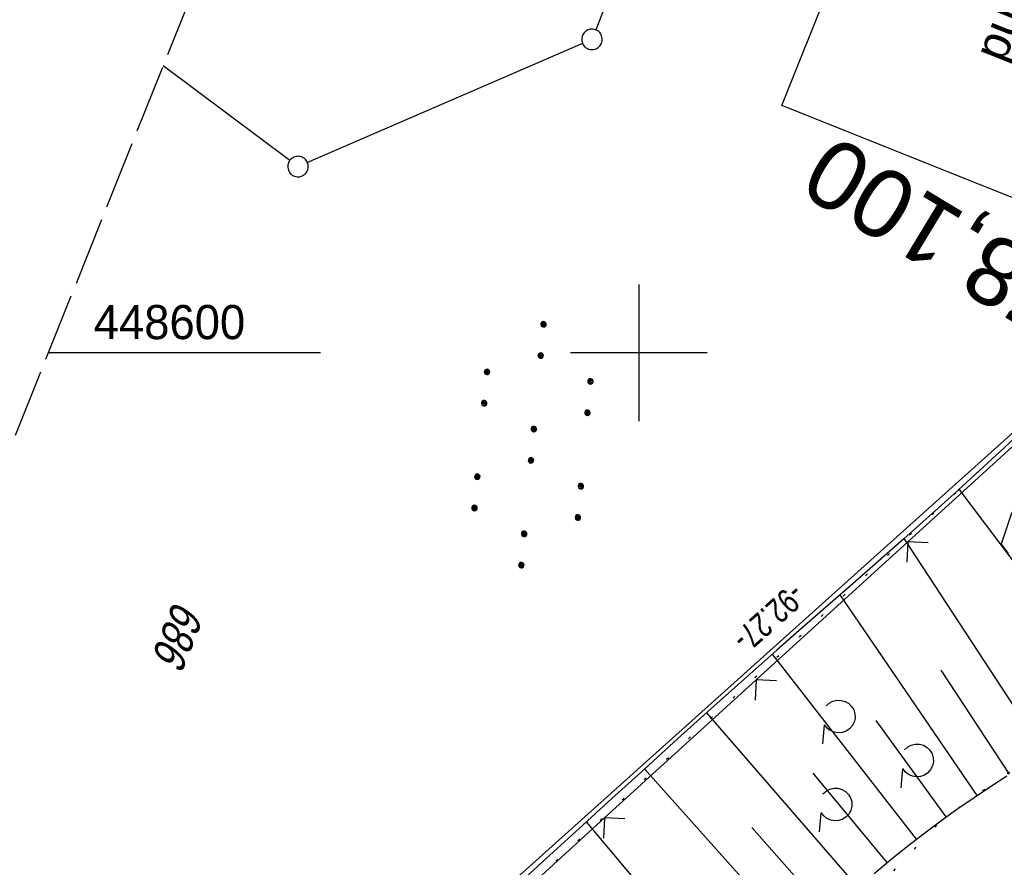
# Model space of a CAD drawing. Extents: x 508366 to 508907, y 448017 to 448810.
# Tile 36 of 47: x 508555 to 508627, y 448562 to 448624. Entities that reach past the tile are written whole.
import ezdxf
from ezdxf.enums import TextEntityAlignment as Align

# ---------------------------------------------------------------- set-up
doc = ezdxf.new("R2010")
doc.units = 0
doc.header["$LTSCALE"] = 10
doc.header["$MEASUREMENT"] = 0
for name, pattern in [('ACAD_ISO16W100', [73, 15, -6.5, 15, -6.5, 15, -7, 1, -7]), ('AUSGEZOGEN', [0]), ('LT00', [0]), ('LT07', [0.22, 0.02, -0.2]), ('LT14', [0.6, 0.5, -0.1]), ('LT17', [0.15, 0.1, -0.05])]:
    doc.linetypes.add(name, pattern=pattern)
doc.layers.get('0').update_dxf_attribs({"linetype": 'LT00'})
for name, color, linetype in [('--EK_ST-93-1', 30, 'LT17'), ('--EL_DFK_AB_L', 21, 'LT00'), ('ABSTAND', 8, 'LT00'), ('AS_TEXT_A', 152, 'Continuous'), ('BAB-KABEL', 220, 'ACAD_ISO16W100'), ('BW_TEXT_B', 20, 'AUSGEZOGEN'), ('DFK_AB_L', 21, 'LT00'), ('DFK_FLUR_NR', 250, 'LT00'), ('DFK_GZPKT', 250, 'LT00'), ('DFK_KATASTER', 250, 'LT00'), ('DFK_NUTZUNG', 250, 'LT00'), ('GEHOELZ_SYMB', 252, 'Continuous'), ('V125_BOESCH', 250, 'LT00'), ('V125_BOSCHUNG', 250, 'LT00'), ('V125_GEHOELZ', 250, 'LT07'), ('V125_RASTER', 250, 'LT00'), ('V125_ZAUN', 40, 'LT00')]:
    doc.layers.add(name, color=color, linetype=linetype)
doc.layers.add('-BLATT_125-RAND', color=7, linetype='LT14', plot=False)
doc.styles.add('Beschrift', font='ARIAL.TTF')
doc.styles.get("Standard").update_dxf_attribs({"font": 'ARIAL.TTF'})
doc.styles.add('UNIR-O', font='unir_o.shx', dxfattribs={"height": 2.5})

# ---------------------------------------------------------------- blocks, each defined once
blk = doc.blocks.new('SYMB7010')
at = {"color": 0, "linetype": 'ByBlock'}
for points in [[(-0.031408, 0.499213), (-0.093728, 0.49134), (-0.15457, 0.475719), (-0.212975, 0.452595), (-0.268021, 0.422333), (-0.31884, 0.385411), (-0.36463, 0.342411), (-0.40467, 0.29401), (-0.438329, 0.240973), (-0.465074, 0.184136), (-0.484486, 0.124395), (-0.496256, 0.062692), (-0.5002, 0)], [(0.5002, 0), (0.496256, 0.062692), (0.484485, 0.124395), (0.465074, 0.184136), (0.438329, 0.240973), (0.40467, 0.29401), (0.36463, 0.342411), (0.31884, 0.385411), (0.268021, 0.422333), (0.212975, 0.452595), (0.15457, 0.475719), (0.093728, 0.49134), (0.031408, 0.499213), (-0.031408, 0.499213)], [(-0.5002, 0), (-0.496256, -0.062692), (-0.484486, -0.124395), (-0.465075, -0.184136), (-0.438329, -0.240973), (-0.404671, -0.29401), (-0.36463, -0.342411), (-0.31884, -0.385411), (-0.268021, -0.422333), (-0.212975, -0.452595), (-0.154571, -0.475719), (-0.093728, -0.49134), (-0.031408, -0.499213), (0.031408, -0.499213)], [(0.031408, -0.499213), (0.093728, -0.491341), (0.15457, -0.475719), (0.212975, -0.452595), (0.268021, -0.422333), (0.31884, -0.385411), (0.36463, -0.342411), (0.404671, -0.294011), (0.438329, -0.240974), (0.465075, -0.184136), (0.484486, -0.124395), (0.496256, -0.062692), (0.500201, 0)]]:
    blk.add_lwpolyline(points, dxfattribs=at)
blk = doc.blocks.new('SYMB7110')
at = {"color": 0, "linetype": 'ByBlock'}
for p, q in [((-0.515, 0.392919), (-0.515, 0.367081)), ((-0.51, 0.362895), (-0.51, 0.397105)), ((-0.505, 0.399164), (-0.505, 0.360836)), ((-0.5, 0.360204), (-0.5, 0.399796)), ((-0.495, 0.399164), (-0.495, 0.360836)), ((-0.49, 0.362895), (-0.49, 0.397105)), ((-0.485, 0.392919), (-0.485, 0.367081)), ((-0.48, 0.379874), (-0.48, 0.380145)), ((-0.285, 0.392919), (-0.285, 0.367081)), ((-0.28, 0.362895), (-0.28, 0.397105)), ((-0.275, 0.399164), (-0.275, 0.360836)), ((-0.27, 0.360204), (-0.27, 0.399796)), ((-0.265, 0.399164), (-0.265, 0.360836)), ((-0.26, 0.362895), (-0.26, 0.397105)), ((-0.255, 0.392919), (-0.255, 0.367081)), ((-0.25, 0.379874), (-0.25, 0.380146)), ((0.255, 0.392919), (0.255, 0.367081)), ((0.26, 0.362895), (0.26, 0.397105)), ((0.265, 0.399164), (0.265, 0.360836)), ((0.27, 0.360204), (0.27, 0.399796)), ((0.275, 0.399164), (0.275, 0.360836)), ((0.28, 0.362895), (0.28, 0.397105)), ((0.285, 0.392919), (0.285, 0.367081)), ((0.29, 0.379874), (0.29, 0.380145)), ((0.485, 0.392919), (0.485, 0.367081)), ((0.49, 0.362895), (0.49, 0.397105)), ((0.495, 0.399164), (0.495, 0.360836)), ((0.5, 0.360204), (0.5, 0.399796)), ((0.505, 0.399164), (0.505, 0.360836)), ((0.51, 0.362895), (0.51, 0.397105)), ((0.515, 0.392919), (0.515, 0.367081)), ((0.52, 0.379874), (0.52, 0.380146)), ((-0.9, 0.012919), (-0.9, -0.012919)), ((-0.895, -0.017106), (-0.895, 0.017105)), ((-0.89, 0.019164), (-0.89, -0.019164)), ((-0.885, -0.019797), (-0.885, 0.019796)), ((-0.88, 0.019164), (-0.88, -0.019164)), ((-0.875, -0.017106), (-0.875, 0.017105)), ((-0.87, 0.012919), (-0.87, -0.012919)), ((-0.865, -0.000126), (-0.865, 0.000145)), ((-0.67, 0.012919), (-0.67, -0.012919)), ((-0.665, -0.017106), (-0.665, 0.017105)), ((-0.66, 0.019164), (-0.66, -0.019164)), ((-0.655, -0.019797), (-0.655, 0.019796)), ((-0.65, 0.019164), (-0.65, -0.019164)), ((-0.645, -0.017106), (-0.645, 0.017105)), ((-0.64, 0.012919), (-0.64, -0.012919)), ((-0.635, -0.000126), (-0.635, 0.000145)), ((-0.13, 0.012919), (-0.13, -0.012919)), ((-0.125, -0.017105), (-0.125, 0.017105)), ((-0.12, 0.019164), (-0.12, -0.019164)), ((-0.115, -0.019796), (-0.115, 0.019796)), ((-0.11, 0.019164), (-0.11, -0.019164)), ((-0.105, -0.017105), (-0.105, 0.017105)), ((-0.1, 0.012919), (-0.1, -0.012919)), ((-0.095, -0.000126), (-0.095, 0.000146)), ((0.1, 0.012919), (0.1, -0.012919)), ((0.105, -0.017105), (0.105, 0.017105)), ((0.11, 0.019164), (0.11, -0.019164)), ((0.115, -0.019796), (0.115, 0.019796)), ((0.12, 0.019164), (0.12, -0.019164)), ((0.125, -0.017105), (0.125, 0.017105)), ((0.13, 0.012919), (0.13, -0.012919)), ((0.135, -0.000126), (0.135, 0.000146)), ((0.64, 0.012919), (0.64, -0.012919)), ((0.645, -0.017105), (0.645, 0.017105)), ((0.65, 0.019164), (0.65, -0.019164)), ((0.655, -0.019796), (0.655, 0.019796)), ((0.66, 0.019164), (0.66, -0.019164)), ((0.665, -0.017105), (0.665, 0.017105)), ((0.67, 0.012919), (0.67, -0.012919)), ((0.675, -0.000126), (0.675, 0.000146)), ((0.87, 0.012919), (0.87, -0.012919)), ((0.875, -0.017105), (0.875, 0.017105)), ((0.88, 0.019164), (0.88, -0.019164)), ((0.885, -0.019796), (0.885, 0.019796)), ((0.89, 0.019164), (0.89, -0.019164)), ((0.895, -0.017105), (0.895, 0.017105)), ((0.9, 0.012919), (0.9, -0.012919)), ((0.905, -0.000126), (0.905, 0.000146)), ((-0.515, -0.367081), (-0.515, -0.392919)), ((-0.51, -0.397105), (-0.51, -0.362895)), ((-0.505, -0.360836), (-0.505, -0.399164)), ((-0.5, -0.399796), (-0.5, -0.360204)), ((-0.495, -0.360836), (-0.495, -0.399164)), ((-0.49, -0.397106), (-0.49, -0.362895)), ((-0.485, -0.367081), (-0.485, -0.392919)), ((-0.48, -0.380126), (-0.48, -0.379855)), ((-0.285, -0.367081), (-0.285, -0.392919)), ((-0.28, -0.397105), (-0.28, -0.362895)), ((-0.275, -0.360836), (-0.275, -0.399164)), ((-0.27, -0.399796), (-0.27, -0.360204)), ((-0.265, -0.360836), (-0.265, -0.399164)), ((-0.26, -0.397105), (-0.26, -0.362895)), ((-0.255, -0.367081), (-0.255, -0.392919)), ((-0.25, -0.380126), (-0.25, -0.379855)), ((0.255, -0.367081), (0.255, -0.392919)), ((0.26, -0.397105), (0.26, -0.362895)), ((0.265, -0.360836), (0.265, -0.399164)), ((0.27, -0.399796), (0.27, -0.360204)), ((0.275, -0.360836), (0.275, -0.399164)), ((0.28, -0.397105), (0.28, -0.362895)), ((0.285, -0.367081), (0.285, -0.392919)), ((0.29, -0.380126), (0.29, -0.379855)), ((0.485, -0.367081), (0.485, -0.392919)), ((0.49, -0.397105), (0.49, -0.362895)), ((0.495, -0.360836), (0.495, -0.399164)), ((0.5, -0.399796), (0.5, -0.360204)), ((0.505, -0.360836), (0.505, -0.399164)), ((0.51, -0.397105), (0.51, -0.362895)), ((0.515, -0.367081), (0.515, -0.392919)), ((0.52, -0.380126), (0.52, -0.379855))]:
    blk.add_line(p, q, dxfattribs=at)
for points in [[(-0.48, 0.38), (-0.481981, 0.388678), (-0.48753, 0.395637), (-0.49555, 0.399499), (-0.50445, 0.399499), (-0.51247, 0.395637), (-0.518019, 0.388678), (-0.52, 0.38), (-0.518019, 0.371322), (-0.51247, 0.364363), (-0.50445, 0.360501), (-0.49555, 0.360501), (-0.48753, 0.364363), (-0.481981, 0.371322), (-0.48, 0.38)], [(-0.25, 0.38), (-0.251981, 0.388678), (-0.25753, 0.395637), (-0.26555, 0.399499), (-0.27445, 0.399499), (-0.28247, 0.395637), (-0.288019, 0.388678), (-0.29, 0.38), (-0.288019, 0.371322), (-0.28247, 0.364363), (-0.27445, 0.360501), (-0.26555, 0.360501), (-0.25753, 0.364363), (-0.251981, 0.371322), (-0.25, 0.38)], [(0.29, 0.38), (0.288019, 0.388678), (0.28247, 0.395637), (0.27445, 0.399499), (0.26555, 0.399499), (0.25753, 0.395637), (0.251981, 0.388678), (0.25, 0.38), (0.251981, 0.371322), (0.25753, 0.364363), (0.26555, 0.360501), (0.27445, 0.360501), (0.28247, 0.364363), (0.288019, 0.371322), (0.29, 0.38)], [(0.52, 0.38), (0.518019, 0.388678), (0.51247, 0.395637), (0.50445, 0.399499), (0.495549, 0.399499), (0.48753, 0.395637), (0.481981, 0.388678), (0.48, 0.38), (0.481981, 0.371322), (0.48753, 0.364363), (0.495549, 0.360501), (0.50445, 0.360501), (0.51247, 0.364363), (0.518019, 0.371322), (0.52, 0.38)], [(-0.865, 0), (-0.866981, 0.008678), (-0.87253, 0.015637), (-0.88055, 0.019498), (-0.88945, 0.019498), (-0.89747, 0.015637), (-0.903019, 0.008678), (-0.905, 0)], [(-0.905, 0), (-0.903019, -0.008678), (-0.89747, -0.015637), (-0.88945, -0.019499), (-0.88055, -0.019499), (-0.87253, -0.015637), (-0.866981, -0.008678), (-0.865, 0)], [(-0.635, 0), (-0.636981, 0.008678), (-0.64253, 0.015637), (-0.65055, 0.019498), (-0.65945, 0.019498), (-0.66747, 0.015637), (-0.673019, 0.008678), (-0.675, 0)], [(-0.675, 0), (-0.673019, -0.008678), (-0.66747, -0.015637), (-0.65945, -0.019499), (-0.65055, -0.019499), (-0.64253, -0.015637), (-0.636981, -0.008678), (-0.635, 0)], [(-0.095, 0), (-0.096981, 0.008678), (-0.10253, 0.015637), (-0.11055, 0.019499), (-0.11945, 0.019499), (-0.12747, 0.015637), (-0.133019, 0.008678), (-0.135, 0)], [(-0.135, 0), (-0.133019, -0.008678), (-0.12747, -0.015637), (-0.11945, -0.019499), (-0.11055, -0.019499), (-0.10253, -0.015637), (-0.096981, -0.008678), (-0.095, 0)], [(0.135, 0), (0.133019, 0.008678), (0.12747, 0.015637), (0.11945, 0.019499), (0.11055, 0.019499), (0.10253, 0.015637), (0.096981, 0.008678), (0.095, 0)], [(0.095, 0), (0.096981, -0.008678), (0.10253, -0.015637), (0.11055, -0.019499), (0.11945, -0.019499), (0.12747, -0.015637), (0.133019, -0.008678), (0.135, 0)], [(0.675, 0), (0.673019, 0.008678), (0.66747, 0.015637), (0.65945, 0.019499), (0.65055, 0.019499), (0.64253, 0.015637), (0.636981, 0.008678), (0.635, 0)], [(0.635, 0), (0.636981, -0.008678), (0.64253, -0.015637), (0.65055, -0.019499), (0.65945, -0.019499), (0.66747, -0.015637), (0.673019, -0.008678), (0.675, 0)], [(0.905, 0), (0.903019, 0.008678), (0.89747, 0.015637), (0.88945, 0.019499), (0.88055, 0.019499), (0.87253, 0.015637), (0.866981, 0.008678), (0.865, 0)], [(0.865, 0), (0.866981, -0.008678), (0.87253, -0.015637), (0.88055, -0.019499), (0.88945, -0.019499), (0.89747, -0.015637), (0.903019, -0.008678), (0.905, 0)], [(-0.48, -0.38), (-0.481981, -0.371322), (-0.48753, -0.364363), (-0.49555, -0.360501), (-0.50445, -0.360501), (-0.51247, -0.364363), (-0.518019, -0.371322), (-0.52, -0.38), (-0.518019, -0.388678), (-0.51247, -0.395637), (-0.50445, -0.399499), (-0.49555, -0.399499), (-0.48753, -0.395637), (-0.481981, -0.388678), (-0.48, -0.38)], [(-0.25, -0.38), (-0.251981, -0.371322), (-0.25753, -0.364363), (-0.26555, -0.360501), (-0.27445, -0.360501), (-0.28247, -0.364363), (-0.288019, -0.371322), (-0.29, -0.38), (-0.288019, -0.388678), (-0.28247, -0.395637), (-0.27445, -0.399499), (-0.26555, -0.399499), (-0.25753, -0.395637), (-0.251981, -0.388678), (-0.25, -0.38)], [(0.29, -0.38), (0.288019, -0.371322), (0.28247, -0.364363), (0.27445, -0.360501), (0.26555, -0.360501), (0.25753, -0.364363), (0.251981, -0.371322), (0.25, -0.38), (0.251981, -0.388678), (0.25753, -0.395637), (0.26555, -0.399499), (0.27445, -0.399499), (0.28247, -0.395637), (0.288019, -0.388678), (0.29, -0.38)], [(0.52, -0.38), (0.518019, -0.371322), (0.51247, -0.364363), (0.50445, -0.360501), (0.495549, -0.360501), (0.48753, -0.364363), (0.481981, -0.371322), (0.48, -0.38), (0.481981, -0.388678), (0.48753, -0.395637), (0.495549, -0.399499), (0.50445, -0.399499), (0.51247, -0.395637), (0.518019, -0.388678), (0.52, -0.38)]]:
    blk.add_lwpolyline(points, dxfattribs=at)
blk = doc.blocks.new('GEHOELZ_SYMB')
at = {"layer": 'GEHOELZ_SYMB'}
blk.add_line((0, 0), (1.4, 0), dxfattribs=at)
blk.add_lwpolyline([(-1.388, 0.017), (-1.612, 0.221), (-1.778, 0.474), (-1.876, 0.761), (-1.898, 1.063), (-1.844, 1.361), (-1.718, 1.636), (-1.526, 1.87), (-1.282, 2.05), (-1, 2.162), (-0.7, 2.2), (-0.4, 2.162), (-0.118, 2.05), (0.126, 1.87), (0.318, 1.636), (0.444, 1.361), (0.498, 1.063), (0.476, 0.761), (0.378, 0.474), (0.212, 0.221), (-0.012, 0.017)], dxfattribs=at)
blk = doc.blocks.new('SYMB0024')
at = {"color": 0, "linetype": 'ByBlock'}
for p, q in [((-0.5, 0.5), (0, 0)), ((0, 0), (0.5, 0.5))]:
    blk.add_line(p, q, dxfattribs=at)

msp = doc.modelspace()

# ---------------------------------------------------------------- linework, layer by layer
at = {"layer": '--EL_DFK_AB_L'}
msp.add_line((508574.918, 448547.09), (508642.462, 448607.728), dxfattribs=at)
at = {"layer": '-BLATT_125-RAND'}
msp.add_lwpolyline([(508640.927, 448810.276), (508366.096, 448123.204), (508632.568, 448016.614), (508907.399, 448703.686), (508640.927, 448810.276)], dxfattribs=at)
at = {"layer": 'BAB-KABEL', "ltscale": 0.03, "flags": 128}
msp.add_lwpolyline([(508761.637, 448761.991), (508761.413, 448761.665), (508751.074, 448746.056), (508734.064, 448723.741), (508723.724, 448711.345), (508718.212, 448704.459), (508713.613, 448696.376), (508686.717, 448654.757), (508671.534, 448637.703), (508644.305, 448608.039), (508629.576, 448591.601), (508628.23, 448590.167), (508627.243, 448588.193), (508626.505, 448585.996), (508630.756, 448580.349), (508635.557, 448574.979), (508645.734, 448563.785), (508632.922, 448541.342), (508625.71, 448528.169), (508618.608, 448514.09), (508612.89, 448501.411), (508605.911, 448486.638), (508596.525, 448468.082), (508590.352, 448454.717), (508583.484, 448438.345), (508575.927, 448420.369), (508569.566, 448404.62), (508561.374, 448379.926), (508559.189, 448373.378), (508539.254, 448373.924), (508535.422, 448332.257), (508534.583, 448325.665), (508534.174, 448323.891), (508530.897, 448314.887), (508523.651, 448292.891), (508510.802, 448255.585), (508499.723, 448218.809), (508491.79, 448185.85), (508486.047, 448161.381), (508483.035, 448139.227), (508479.751, 448113.403), (508481.527, 448103.17), (508480.164, 448094.262), (508478.935, 448090.579), (508477.433, 448087.401), (508476.34, 448080.034), (508476.228, 448079.151)], dxfattribs=at)
at = {"layer": 'DFK_AB_L'}
msp.add_line((508574.918, 448547.09), (508642.462, 448607.728), dxfattribs=at)
at = {"layer": 'DFK_KATASTER'}
for p, q in [((508601.758, 448636.242), (508596.853, 448623.638)), ((508595.892, 448622.64), (508575.769, 448613.927)), ((508574.48, 448614.077), (508565.217, 448621.004))]:
    msp.add_line(p, q, dxfattribs=at)
at = {"layer": 'V125_BOESCH'}
for points in [[(508627.976, 448594.216), (508626.722, 448593.039), (508624.903, 448591.358), (508623.072, 448589.692), (508621.232, 448588.039), (508619.384, 448586.397), (508617.53, 448584.762), (508615.674, 448583.132), (508613.816, 448581.504), (508611.959, 448579.875), (508610.106, 448578.242), (508607.678, 448576.086), (508605.258, 448573.921), (508602.845, 448571.747), (508600.438, 448569.566), (508598.035, 448567.379), (508595.634, 448565.188), (508593.235, 448562.993), (508590.835, 448560.797)], [(508617.228, 448561.898), (508618.441, 448562.915), (508619.669, 448563.913), (508620.916, 448564.887), (508622.185, 448565.835), (508623.345, 448566.662), (508624.522, 448567.47), (508625.712, 448568.262), (508626.91, 448569.043)]]:
    msp.add_lwpolyline(points, dxfattribs=at)
at = {"layer": 'V125_BOSCHUNG'}
for p, q in [((508635.11, 448574.507), (508623.44, 448590.025)), ((508629.625, 448570.789), (508619.41, 448586.42)), ((508624.741, 448567.616), (508614.722, 448582.298)), ((508620.312, 448564.419), (508609.787, 448577.959)), ((508627.113, 448569.174), (508622.118, 448576.789)), ((508616.034, 448560.87), (508604.977, 448573.668)), ((508622.485, 448566.052), (508617.371, 448573.094)), ((508611.649, 448556.973), (508600.426, 448569.555)), ((508618.175, 448562.694), (508612.763, 448569.245)), ((508606.947, 448552.851), (508596.179, 448565.686)), ((508613.864, 448558.956), (508608.267, 448565.272))]:
    msp.add_line(p, q, dxfattribs=at)
at = {"layer": 'V125_GEHOELZ', "flags": 128}
msp.add_lwpolyline([(508648.268, 448586.432), (508648.118, 448585.654), (508647.96, 448584.886), (508647.785, 448584.138), (508647.584, 448583.417), (508647.348, 448582.735), (508647.069, 448582.101), (508646.739, 448581.524), (508646.348, 448581.013), (508645.888, 448580.579), (508645.437, 448580.273), (508644.936, 448580.022), (508644.392, 448579.818), (508643.813, 448579.652), (508643.206, 448579.519), (508642.578, 448579.408), (508641.935, 448579.314), (508641.286, 448579.227), (508622.183, 448565.85), (508620.61, 448564.187), (508619.04, 448562.53), (508617.475, 448560.883), (508615.918, 448559.254), (508614.372, 448557.647), (508612.839, 448556.069), (508611.322, 448554.525), (508609.824, 448553.02), (508608.347, 448551.561), (508606.895, 448550.153), (508605.469, 448548.801), (508604.072, 448547.512), (508602.707, 448546.29), (508601.377, 448545.143), (508600.085, 448544.074), (508598.832, 448543.091), (508597.622, 448542.198), (508596.458, 448541.402), (508595.342, 448540.708), (508594.276, 448540.121), (508593.264, 448539.648), (508592.307, 448539.293), (508591.41, 448539.063), (508590.574, 448538.964), (508589.802, 448539), (508589.096, 448539.179), (508588.461, 448539.504), (508587.897, 448539.983), (508587.408, 448540.62), (508586.996, 448541.421), (508586.664, 448542.393), (508586.492, 448543.121), (508586.354, 448543.915), (508586.251, 448544.763), (508586.182, 448545.656), (508586.147, 448546.583), (508586.144, 448547.535), (508586.175, 448548.5), (508586.237, 448549.469), (508586.332, 448550.432), (508586.457, 448551.377), (508586.632, 448552.397), (508586.838, 448553.39), (508587.069, 448554.36), (508587.319, 448555.314), (508587.582, 448556.257), (508587.851, 448557.194), (508626.701, 448593.027), (508627.564, 448593.624), (508628.47, 448594.155), (508629.413, 448594.617), (508630.388, 448595.006), (508631.389, 448595.321), (508632.411, 448595.56), (508633.449, 448595.721), (508634.495, 448595.804), (508635.545, 448595.809), (508636.592, 448595.734), (508637.631, 448595.581), (508638.655, 448595.35), (508639.659, 448595.043), (508640.636, 448594.662), (508641.583, 448594.208), (508642.493, 448593.684), (508643.361, 448593.093), (508644.182, 448592.439), (508644.951, 448591.725), (508645.665, 448590.956), (508646.319, 448590.134), (508646.909, 448589.266), (508647.433, 448588.356), (508647.887, 448587.41), (508648.268, 448586.432)], dxfattribs=at)
at = {"layer": 'V125_RASTER'}
for p, q in [((508599.998, 448605.001), (508599.998, 448595.001)), ((508576.716, 448600), (508556.816, 448600)), ((508604.999, 448600), (508594.999, 448600))]:
    msp.add_line(p, q, dxfattribs=at)
at = {"layer": 'V125_ZAUN'}
for p, q in [((508630.76, 448596.273), (508619.672, 448586.171)), ((508619.672, 448586.171), (508608.583, 448576.069)), ((508608.583, 448576.069), (508597.495, 448565.967)), ((508597.495, 448565.967), (508586.407, 448555.865))]:
    msp.add_line(p, q, dxfattribs=at)

# ---------------------------------------------------------------- block references
at = {"layer": 'DFK_GZPKT', "xscale": 1.500000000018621, "yscale": 1.5, "zscale": 1.5, "rotation": 264.7377099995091}
for p in [(508596.58, 448622.937), (508575.081, 448613.63)]:
    msp.add_blockref('SYMB7010', p, dxfattribs=at)
at = {"layer": 'DFK_NUTZUNG', "xscale": 9.999999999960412, "yscale": 10, "zscale": 10, "rotation": 264.7377000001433}
msp.add_blockref('SYMB7110', (508592.227, 448593.277), dxfattribs=at)
at = {"layer": 'GEHOELZ_SYMB', "rotation": 264.737700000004}
for p in [(508613.566, 448572.777), (508619.293, 448569.57), (508613.327, 448566.344)]:
    msp.add_blockref('GEHOELZ_SYMB', p, dxfattribs=at)
at = {"layer": 'V125_ZAUN', "xscale": 2.100000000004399, "yscale": 2.099999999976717, "zscale": 2.1, "rotation": 222.3355700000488}
for p in [(508619.672, 448586.171), (508608.583, 448576.069), (508597.495, 448565.967)]:
    msp.add_blockref('SYMB0024', p, dxfattribs=at)

# ---------------------------------------------------------------- texts
at = {"layer": '--EK_ST-93-1', "style": 'Beschrift'}
msp.add_text('178,100', height=5, rotation=-211.16737, dxfattribs=at).set_placement((508634.454, 448600.884), align=Align.MIDDLE_LEFT)
at = {"layer": 'ABSTAND', "width": 0.75}
msp.add_text('-92.27-', height=1.8, rotation=-138.08318, dxfattribs=at).set_placement((508611.172, 448583.268))
at = {"layer": 'AS_TEXT_A', "insert": (508597.804, 448491.6), "char_height": 5, "attachment_point": 1, "rotation": 248.1984, "style": 'UNIR-O'}
msp.add_mtext('\\pi-29.387;Parkplatz Roßbach', dxfattribs=at)
at = {"layer": 'DFK_FLUR_NR', "oblique": 13.754, "width": 0.75}
msp.add_text('686', height=2.5, rotation=248.1984, dxfattribs=at).set_placement((508566.041, 448581.985))
at = {"layer": 'V125_RASTER', "width": 0.951}
msp.add_text(' 448600', height=2.5, rotation=0.00046, dxfattribs=at).set_placement((508559.216, 448601))

# ---------------------------------------------------------------- next in the draw order: texts
at = {"layer": 'BW_TEXT_B', "insert": (508649.916, 448640.289), "char_height": 2, "width": 32.85056, "attachment_point": 1, "rotation": 248.1984, "style": 'Beschrift', "bg_fill": 3, "box_fill_scale": 1.5, "bg_fill_color": 256, "bg_fill_transparency": 3938427}
msp.add_mtext('\\pt10,14;{\\Funir_o|c0;\\H1.75x;6838719}\\P\\ptz;{\\H1.75x;N_93_L177,1R\\W0.8;\\P\\H0.3714x;\\W1;\\P\\H1.924x;Lärmschutzwand\\P\\H0.1999x;\\P\\H3.602x;\\P\\pt14;von  Km^I177,191\\Pbis  Km^I178,111}', dxfattribs=at)

# ---------------------------------------------------------------- next in the draw order: linework, layer by layer
at = {"layer": 'BW_TEXT_B'}
msp.add_lwpolyline([(508653.693, 448641.956), (508639.504, 448606.483), (508610.469, 448618.097), (508624.658, 448653.57)], close=True, dxfattribs=at)

doc.saveas('drawing.dxf')
